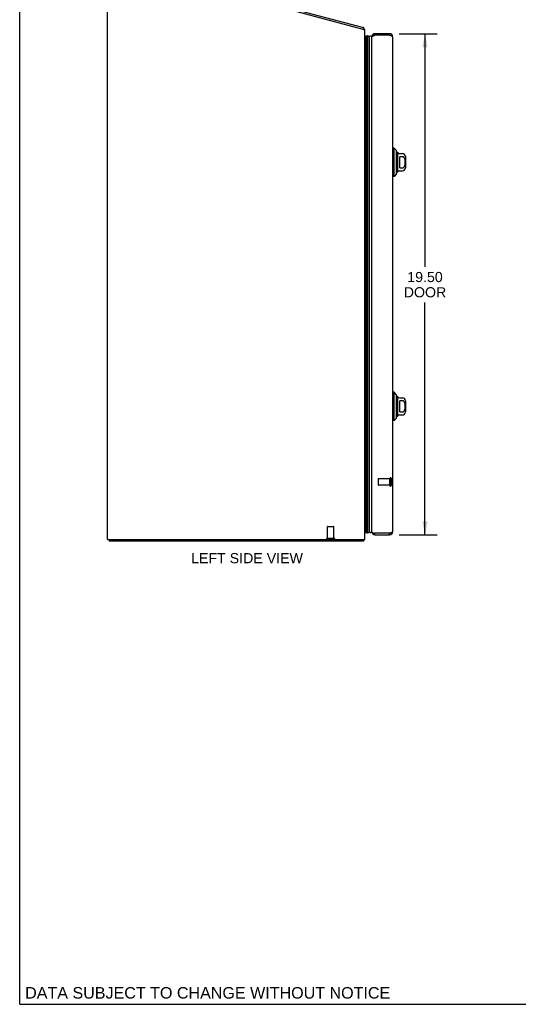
# Model space of a CAD drawing. Header units: inches. Extents: x 0 to 89.5, y 0 to 57.9.
# Tile 1 of 5: x 0 to 19.4, y 0 to 38.3. Entities that reach past the tile are written whole.
import ezdxf

# ---------------------------------------------------------------- set-up
doc = ezdxf.new("R2010")
doc.units = ezdxf.units.IN
doc.header["$LTSCALE"] = 4.921053
doc.header["$MEASUREMENT"] = 0
doc.linetypes.add('HIDDEN', pattern=[0.2, 0.1, -0.1])
doc.layers.get('0').update_dxf_attribs({"linetype": 'CONTINUOUS'})
for name, color, linetype in [('02___PRT_ALL_AXES', 7, 'CONTINUOUS'), ('DEFAULT_2', 8, 'HIDDEN'), ('DIMENSIONS', 7, 'CONTINUOUS')]:
    doc.layers.add(name, color=color, linetype=linetype)
doc.styles.get("Standard").update_dxf_attribs({"font": 'arial.ttf'})
doc.dimstyles.new('DIMSTYLE_1', dxfattribs={"dimtxt": 0.394737, "dimasz": 0.526316, "dimexe": 0.09, "dimexo": 0.07, "dimgap": 0.0375, "dimtad": 0, "dimtih": 1, "dimtoh": 1, "dimzin": 4, "dimdsep": 46, "dimtxsty": 'Standard', "dimblk": '_FILLED', "dimblk1": '_FILLED', "dimblk2": '_FILLED', "dimcen": 0.09, "dimazin": 1, "dimtfac": 1, "dimtofl": 0, "dimtmove": 0, "dimatfit": 3, "dimldrblk": '_FILLED', "dimfxl": 0, "dimtolj": 1, "dimtzin": 4, "dimarcsym": 0})

# ---------------------------------------------------------------- blocks, each defined once
blk = doc.blocks.new('_FILLED')
at = {"color": 0, "linetype": 'ByBlock'}
blk.add_solid([(0, 0), (-1, 0.2), (-1, -0.2)], dxfattribs=at)
blk = doc.blocks.new('*D10')
at = {"layer": 'DIMENSIONS', "color": 2, "linetype": 'Continuous'}
for p, q in [((14.753, 37.767), (16.238, 37.767)), ((15.764, 37.767), (15.764, 28.695)), ((15.764, 18.267), (15.764, 27.313)), ((14.753, 18.267), (16.238, 18.267))]:
    blk.add_line(p, q, dxfattribs=at)
at = {"layer": 'DIMENSIONS', "color": 2, "linetype": 'Continuous', "xscale": 0.5263157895, "yscale": 0.5263157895, "zscale": 0.5263157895}
for p, rotation in [((15.764, 37.767), 90), ((15.764, 18.267), 270)]:
    blk.add_blockref('_FILLED', p, dxfattribs=dict(at, rotation=rotation))
at = {"layer": 'DIMENSIONS', "color": 2, "linetype": 'Continuous', "insert": (15.764, 28.497), "char_height": 0.3947, "width": 1.65232, "attachment_point": 2, "line_spacing_factor": 0.9}
blk.add_mtext('19.50\\PDOOR', dxfattribs=at)

msp = doc.modelspace()

# ---------------------------------------------------------------- linework, layer by layer
at = {"color": 7, "linetype": 'Continuous'}
for p, q in [((0, 0), (0, 57.895)), ((13.357, 37.936), (13.377, 38.008)), ((13.389, 37.976), (13.362, 37.954)), ((13.421, 37.668), (13.45, 37.685)), ((13.45, 18.349), (13.45, 37.685)), ((13.45, 37.685), (13.463, 37.662)), ((13.463, 18.371), (13.463, 37.662)), ((13.492, 37.678), (13.492, 18.356)), ((13.528, 37.682), (13.528, 18.351)), ((13.603, 18.38), (13.603, 37.654)), ((13.815, 37.767), (13.815, 37.707)), ((14.385, 37.767), (14.385, 37.707)), ((14.564, 33.318), (14.505, 33.318)), ((14.564, 32.215), (14.564, 33.318)), ((14.662, 33.219), (14.564, 33.318)), ((14.662, 32.314), (14.662, 33.219)), ((14.69, 33.151), (14.69, 32.383)), ((14.775, 33.101), (14.887, 33.101)), ((14.887, 32.982), (14.788, 32.982)), ((14.788, 32.551), (14.788, 32.982)), ((15.005, 32.983), (15.005, 32.55)), ((14.564, 32.215), (14.505, 32.215)), ((14.662, 32.314), (14.564, 32.215)), ((14.775, 32.432), (14.887, 32.432)), ((14.788, 32.551), (14.887, 32.551)), ((14.564, 23.818), (14.505, 23.818)), ((14.662, 23.719), (14.564, 23.818)), ((14.564, 22.715), (14.564, 23.818)), ((14.662, 22.814), (14.662, 23.719)), ((14.69, 23.651), (14.69, 22.883)), ((14.775, 23.601), (14.887, 23.601)), ((14.887, 23.482), (14.788, 23.482)), ((14.788, 23.051), (14.788, 23.482)), ((15.005, 23.483), (15.005, 23.05)), ((14.788, 23.051), (14.887, 23.051)), ((14.564, 22.715), (14.505, 22.715)), ((14.662, 22.814), (14.564, 22.715)), ((14.775, 22.932), (14.887, 22.932)), ((3.484, 18.092), (3.484, 18.017)), ((13.358, 18.092), (13.358, 18.017)), ((13.379, 18.06), (13.358, 18.081)), ((13.421, 18.365), (13.45, 18.349)), ((13.463, 18.371), (13.45, 18.349)), ((13.815, 18.267), (13.815, 18.327)), ((14.385, 18.267), (14.385, 18.327)), ((0, 0), (89.474, 0))]:
    msp.add_line(p, q, dxfattribs=at)
at = {"color": 3, "linetype": 'Continuous'}
for p, q in [((3.487, 40.658), (13.377, 38.008)), ((3.421, 18.092), (3.421, 40.578)), ((13.361, 37.935), (3.496, 40.578)), ((13.361, 37.935), (13.421, 37.935)), ((13.421, 18.092), (13.421, 37.935)), ((13.695, 18.387), (13.695, 37.647)), ((13.801, 37.702), (13.815, 37.707)), ((14.385, 37.767), (13.815, 37.767)), ((14.385, 37.707), (13.815, 37.707)), ((14.505, 37.647), (14.505, 18.387)), ((3.421, 18.092), (13.421, 18.092)), ((13.358, 18.017), (3.484, 18.017)), ((14.385, 18.327), (13.815, 18.327)), ((13.815, 18.267), (14.385, 18.267)), ((14.399, 18.331), (14.385, 18.327))]:
    msp.add_line(p, q, dxfattribs=at)
for points in [[(13.384, 37.99), (13.384, 37.994), (13.383, 37.996), (13.383, 37.998), (13.383, 38), (13.382, 38.001), (13.382, 38.003), (13.381, 38.004), (13.38, 38.006), (13.38, 38.007), (13.379, 38.007), (13.378, 38.008), (13.378, 38.008), (13.377, 38.008)], [(13.389, 37.976), (13.388, 37.977), (13.388, 37.978), (13.387, 37.98), (13.386, 37.982), (13.386, 37.984), (13.385, 37.986), (13.385, 37.988), (13.384, 37.99)], [(13.695, 37.647), (13.695, 37.649), (13.696, 37.651), (13.697, 37.654), (13.698, 37.656), (13.7, 37.658), (13.703, 37.66), (13.706, 37.663), (13.709, 37.665), (13.712, 37.667), (13.716, 37.67), (13.721, 37.672), (13.725, 37.674), (13.73, 37.677), (13.735, 37.679), (13.741, 37.681), (13.747, 37.684), (13.753, 37.686), (13.759, 37.688), (13.766, 37.69), (13.772, 37.693), (13.779, 37.695)], [(13.779, 37.695), (13.786, 37.697), (13.793, 37.7), (13.801, 37.702)], [(14.421, 37.695), (14.414, 37.697), (14.407, 37.7), (14.399, 37.702), (14.385, 37.707)], [(14.505, 37.647), (14.505, 37.649), (14.504, 37.651), (14.503, 37.654), (14.501, 37.656), (14.5, 37.658), (14.497, 37.66), (14.494, 37.663), (14.491, 37.665), (14.488, 37.667), (14.484, 37.67), (14.479, 37.672), (14.475, 37.674), (14.47, 37.677), (14.465, 37.679), (14.459, 37.681), (14.453, 37.684), (14.447, 37.686), (14.441, 37.688), (14.434, 37.69), (14.428, 37.693), (14.421, 37.695)], [(13.369, 18.038), (13.368, 18.033), (13.368, 18.031), (13.367, 18.029), (13.366, 18.027), (13.366, 18.025), (13.365, 18.024), (13.365, 18.022), (13.364, 18.021), (13.363, 18.02), (13.363, 18.019), (13.362, 18.018), (13.361, 18.018), (13.36, 18.017), (13.36, 18.017), (13.359, 18.017), (13.358, 18.017)], [(13.379, 18.06), (13.378, 18.059), (13.377, 18.057), (13.376, 18.056), (13.375, 18.054), (13.374, 18.052), (13.373, 18.05), (13.372, 18.047), (13.372, 18.045), (13.371, 18.042), (13.37, 18.04), (13.369, 18.038)], [(13.695, 18.387), (13.695, 18.384), (13.696, 18.382), (13.697, 18.38), (13.698, 18.377), (13.7, 18.375), (13.703, 18.373), (13.706, 18.37), (13.709, 18.368), (13.712, 18.366), (13.716, 18.364), (13.721, 18.361), (13.725, 18.359), (13.73, 18.357), (13.735, 18.354), (13.741, 18.352), (13.747, 18.35), (13.753, 18.347), (13.759, 18.345), (13.766, 18.343), (13.772, 18.34), (13.779, 18.338)], [(13.779, 18.338), (13.786, 18.336), (13.793, 18.334), (13.801, 18.331), (13.815, 18.327)], [(14.421, 18.338), (14.414, 18.336), (14.407, 18.334), (14.399, 18.331)], [(14.505, 18.387), (14.505, 18.384), (14.504, 18.382), (14.503, 18.38), (14.501, 18.377), (14.5, 18.375), (14.497, 18.373), (14.494, 18.37), (14.491, 18.368), (14.488, 18.366), (14.484, 18.364), (14.479, 18.361), (14.475, 18.359), (14.47, 18.357), (14.465, 18.354), (14.459, 18.352), (14.453, 18.35), (14.447, 18.347), (14.441, 18.345), (14.434, 18.343), (14.428, 18.34), (14.421, 18.338)]]:
    msp.add_lwpolyline(points, dxfattribs=at)
at = {"color": 7, "linetype": 'Continuous'}
for points in [[(13.528, 37.682), (13.533, 37.682), (13.539, 37.681), (13.544, 37.681), (13.55, 37.68), (13.555, 37.678), (13.561, 37.677), (13.566, 37.675), (13.572, 37.673), (13.577, 37.67), (13.582, 37.667), (13.588, 37.664), (13.593, 37.661), (13.598, 37.657), (13.603, 37.654)], [(14.887, 32.551), (14.891, 32.551), (14.896, 32.552), (14.9, 32.552), (14.904, 32.553), (14.909, 32.554), (14.913, 32.556), (14.917, 32.557), (14.921, 32.559), (14.926, 32.561), (14.93, 32.564), (14.934, 32.567), (14.938, 32.57), (14.942, 32.573), (14.946, 32.577), (14.95, 32.581), (14.954, 32.586), (14.958, 32.59), (14.962, 32.596), (14.966, 32.602), (14.969, 32.608), (14.973, 32.614), (14.976, 32.621), (14.979, 32.629), (14.981, 32.636), (14.984, 32.644), (14.986, 32.652), (14.988, 32.661), (14.99, 32.669), (14.992, 32.678), (14.993, 32.687), (14.994, 32.697), (14.995, 32.706), (14.996, 32.716), (14.997, 32.726), (14.998, 32.736), (14.998, 32.746), (14.998, 32.756), (14.998, 32.766), (14.998, 32.777), (14.998, 32.787), (14.998, 32.797), (14.997, 32.807), (14.996, 32.817), (14.996, 32.827), (14.994, 32.836), (14.993, 32.846), (14.992, 32.855), (14.99, 32.864), (14.988, 32.872), (14.986, 32.881), (14.984, 32.889), (14.982, 32.897), (14.979, 32.904), (14.976, 32.912), (14.973, 32.919), (14.969, 32.926), (14.966, 32.932), (14.962, 32.937), (14.958, 32.943), (14.954, 32.948), (14.95, 32.952), (14.946, 32.956), (14.942, 32.96), (14.938, 32.964), (14.934, 32.967), (14.93, 32.969), (14.926, 32.972), (14.921, 32.974), (14.917, 32.976), (14.913, 32.978), (14.909, 32.979), (14.904, 32.98), (14.9, 32.981), (14.896, 32.982), (14.891, 32.982), (14.887, 32.982)], [(14.887, 23.051), (14.891, 23.051), (14.896, 23.052), (14.9, 23.052), (14.904, 23.053), (14.909, 23.054), (14.913, 23.056), (14.917, 23.057), (14.921, 23.059), (14.926, 23.061), (14.93, 23.064), (14.934, 23.067), (14.938, 23.07), (14.942, 23.073), (14.946, 23.077), (14.95, 23.081), (14.954, 23.086), (14.958, 23.09), (14.962, 23.096), (14.966, 23.102), (14.969, 23.108), (14.973, 23.114), (14.976, 23.121), (14.979, 23.129), (14.981, 23.136), (14.984, 23.144), (14.986, 23.152), (14.988, 23.161), (14.99, 23.169), (14.992, 23.178), (14.993, 23.187), (14.994, 23.197), (14.995, 23.206), (14.996, 23.216), (14.997, 23.226), (14.998, 23.236), (14.998, 23.246), (14.998, 23.256), (14.998, 23.266), (14.998, 23.277), (14.998, 23.287), (14.998, 23.297), (14.997, 23.307), (14.996, 23.317), (14.996, 23.327), (14.994, 23.336), (14.993, 23.346), (14.992, 23.355), (14.99, 23.364), (14.988, 23.372), (14.986, 23.381), (14.984, 23.389), (14.982, 23.397), (14.979, 23.404), (14.976, 23.412), (14.973, 23.419), (14.969, 23.426), (14.966, 23.432), (14.962, 23.437), (14.958, 23.443), (14.954, 23.448), (14.95, 23.452), (14.946, 23.456), (14.942, 23.46), (14.938, 23.464), (14.934, 23.467), (14.93, 23.469), (14.926, 23.472), (14.921, 23.474), (14.917, 23.476), (14.913, 23.478), (14.909, 23.479), (14.904, 23.48), (14.9, 23.481), (14.896, 23.482), (14.891, 23.482), (14.887, 23.482)], [(13.528, 18.351), (13.533, 18.351), (13.539, 18.352), (13.544, 18.353), (13.55, 18.354), (13.555, 18.355), (13.561, 18.357), (13.566, 18.359), (13.572, 18.361), (13.577, 18.363), (13.582, 18.366), (13.588, 18.369), (13.593, 18.372), (13.598, 18.376), (13.603, 18.38)]]:
    msp.add_lwpolyline(points, dxfattribs=at)
at = {"color": 3, "linetype": 'Continuous'}
for centre, radius, start, end in [((13.276, 37.885), 0.145, 20.0476, 38.6719), ((13.815, 37.647), 0.12, 90, 180), ((14.385, 37.647), 0.12, 0, 90), ((13.276, 18.162), 0.145, 315.3986, 331.1263), ((13.815, 18.387), 0.12, 180, 270), ((14.385, 18.387), 0.12, 270, 360)]:
    msp.add_arc(centre, radius, start, end, dxfattribs=at)
at = {"color": 7, "linetype": 'Continuous'}
for centre, radius, start, end in [((13.489, 37.648), 0.03, 84.0058, 150.8484), ((13.517, 37.626), 0.0569, 78.7115, 115.4863), ((13.645, 37.627), 0.05, 0, 147.3282), ((13.815, 37.647), 0.06, 90, 125.7369), ((14.385, 37.647), 0.06, 54.2629, 90), ((14.641, 33.131), 0.0492, 0, 63.8851), ((14.69, 33.131), 0.0197, 30, 90.1146), ((14.775, 33.18), 0.0787, 210, 270), ((14.887, 32.983), 0.118, 0, 90), ((14.641, 32.402), 0.0492, 296.1149, 360), ((14.69, 32.402), 0.0197, 269.8854, 330), ((14.775, 32.353), 0.0787, 90, 150), ((14.887, 32.55), 0.118, 270, 360), ((14.641, 23.631), 0.0492, 0, 63.8851), ((14.69, 23.631), 0.0197, 30, 90.1146), ((14.775, 23.68), 0.0787, 210, 270), ((14.887, 23.483), 0.118, 0, 90), ((14.887, 23.05), 0.118, 270, 360), ((14.641, 22.902), 0.0492, 296.1149, 360), ((14.69, 22.902), 0.0197, 269.8854, 330), ((14.775, 22.853), 0.0787, 90, 150), ((13.645, 18.407), 0.05, 212.6718, 360), ((13.489, 18.386), 0.03, 209.1516, 275.9942), ((13.517, 18.407), 0.0569, 244.5137, 281.2885), ((13.815, 18.387), 0.06, 234.2629, 270), ((14.385, 18.387), 0.06, 270, 305.7369)]:
    msp.add_arc(centre, radius, start, end, dxfattribs=at)
for centre, start_param, end_param in [((13.527, 37.417), -0.467087, -0.001474), ((13.527, 18.616), -3.140119, -2.674506)]:
    msp.add_ellipse(centre, major_axis=(0, 0.265), ratio=0.632157, start_param=start_param, end_param=end_param, dxfattribs=at)
at = {"layer": '02___PRT_ALL_AXES', "color": 8, "linetype": 'HIDDEN'}
for p, q in [((14.402, 20.451), (13.955, 20.451)), ((14.402, 20.203), (14.402, 20.451)), ((14.402, 20.203), (13.955, 20.203)), ((11.972, 18.135), (11.972, 18.582)), ((12.22, 18.135), (12.22, 18.582)), ((11.972, 18.135), (12.22, 18.135))]:
    msp.add_line(p, q, dxfattribs=at)
at = {"layer": 'DEFAULT_2', "color": 8, "linetype": 'HIDDEN'}
for p, q in [((13.945, 20.441), (13.945, 20.213)), ((14.402, 20.469), (14.402, 20.185)), ((14.445, 20.469), (14.445, 20.185)), ((11.982, 18.592), (12.21, 18.592)), ((11.954, 18.135), (12.238, 18.135))]:
    msp.add_line(p, q, dxfattribs=at)
for centre, radius, start, end in [((13.955, 20.441), 0.01, 90, 180), ((14.423, 20.469), 0.0215, 0, 180), ((13.955, 20.213), 0.01, 180, 270), ((14.423, 20.185), 0.0215, 180, 360), ((11.982, 18.582), 0.01, 90, 180), ((12.21, 18.582), 0.01, 0, 90), ((11.954, 18.113), 0.0215, 90, 270), ((12.238, 18.113), 0.0215, 270, 90)]:
    msp.add_arc(centre, radius, start, end, dxfattribs=at)

# ---------------------------------------------------------------- texts
at = {"layer": 'DIMENSIONS', "color": 2, "linetype": 'Continuous', "attachment_point": 2, "line_spacing_factor": 0.9}
for s, insert, char_height, width in [('LEFT SIDE VIEW', (8.842, 17.557), 0.39474, 4.34064), ('DATA SUBJECT TO CHANGE WITHOUT NOTICE', (7.312, 0.67), 0.44737, 14.17276)]:
    msp.add_mtext(s, dxfattribs=dict(at, insert=insert, char_height=char_height, width=width))

# ---------------------------------------------------------------- dimensions: what is measured, and where the dimension line sits
at = {"layer": 'DIMENSIONS', "color": 2, "linetype": 'Continuous'}
dim = msp.add_linear_dim(base=(15.764, 18.267), p1=(14.683, 37.767), p2=(14.683, 18.267), angle=270, text='<>\\PDOOR', dimstyle='DIMSTYLE_1', dxfattribs=at)
dim.commit()
dim.dimension.update_dxf_attribs({"geometry": '*D10', "text_midpoint": (15.764, 28.004), "dimtype": 160})

doc.saveas('drawing.dxf')
